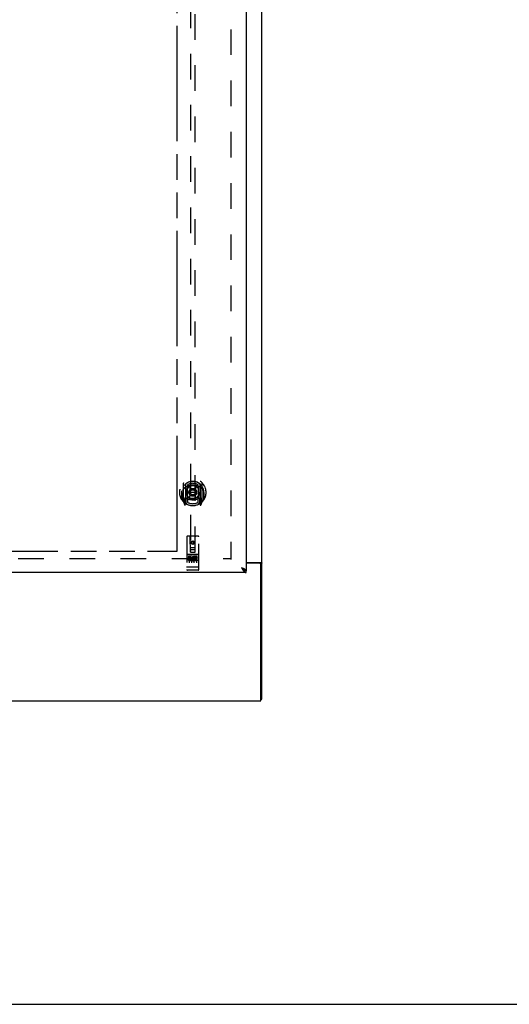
# Model space of a CAD drawing. Header units: inches. Extents: x 0 to 245, y 0 to 159.
# Tile 6 of 16: x 97 to 123, y 0 to 52. Entities that reach past the tile are written whole.
import ezdxf

# ---------------------------------------------------------------- set-up
doc = ezdxf.new("R2010")
doc.units = ezdxf.units.IN
doc.header["$LTSCALE"] = 13.479405
doc.header["$MEASUREMENT"] = 0
doc.linetypes.add('HIDDEN', pattern=[0.2, 0.1, -0.1])
doc.linetypes.add('PHANTOM', pattern=[0.8, 0.45, -0.05, 0.1, -0.05, 0.1, -0.05])
doc.layers.get('0').update_dxf_attribs({"linetype": 'CONTINUOUS'})
for name, color, linetype in [('02___PRT_ALL_AXES', 7, 'CONTINUOUS'), ('AVAILABLE_DOOR_SPACE', 7, 'CONTINUOUS'), ('DEFAULT_2', 8, 'HIDDEN')]:
    doc.layers.add(name, color=color, linetype=linetype)

msp = doc.modelspace()

# ---------------------------------------------------------------- linework, layer by layer
at = {"color": 3, "linetype": 'Continuous'}
for p, q in [((109.528, 16.06), (109.528, 105.852)), ((108.715, 103.102), (108.715, 22.81)), ((108.715, 23.249), (109.458, 23.249)), ((109.416, 23.197), (108.715, 23.197)), ((109.476, 15.956), (109.476, 23.137)), ((108.715, 22.706), (73.778, 22.706)), ((73.58, 15.956), (109.476, 15.956))]:
    msp.add_line(p, q, dxfattribs=at)
at = {"color": 7, "linetype": 'Continuous'}
for p, q in [((108.592, 22.852), (108.603, 22.845)), ((108.715, 22.706), (108.715, 22.81)), ((109.424, 23.208), (109.528, 23.208)), ((109.424, 23.208), (109.424, 23.196)), ((109.476, 16.06), (109.528, 16.06)), ((0, 0), (245.08, 0))]:
    msp.add_line(p, q, dxfattribs=at)
at = {"color": 3, "linetype": 'Continuous'}
for points in [[(108.619, 22.893), (108.606, 22.899), (108.592, 22.905), (108.578, 22.911), (108.563, 22.917), (108.548, 22.923), (108.533, 22.929), (108.517, 22.935), (108.501, 22.941), (108.469, 22.953)], [(108.469, 22.953), (108.48, 22.935), (108.491, 22.917), (108.502, 22.9), (108.514, 22.883), (108.525, 22.866), (108.536, 22.85), (108.547, 22.834), (108.558, 22.819)], [(108.558, 22.819), (108.57, 22.805), (108.581, 22.791), (108.592, 22.778), (108.603, 22.766), (108.614, 22.755), (108.626, 22.745), (108.637, 22.736), (108.648, 22.728), (108.659, 22.722), (108.67, 22.716), (108.682, 22.712), (108.693, 22.709), (108.704, 22.707), (108.715, 22.706)], [(108.715, 22.81), (108.715, 22.816), (108.713, 22.822), (108.711, 22.828), (108.707, 22.834), (108.702, 22.84), (108.697, 22.846), (108.69, 22.852), (108.682, 22.858), (108.674, 22.863), (108.664, 22.869), (108.654, 22.875), (108.643, 22.881), (108.631, 22.887), (108.619, 22.893)], [(109.458, 23.249), (109.46, 23.247), (109.462, 23.245), (109.465, 23.244), (109.469, 23.242), (109.472, 23.241), (109.476, 23.239), (109.48, 23.238), (109.484, 23.237)], [(109.484, 23.237), (109.492, 23.234), (109.496, 23.233), (109.5, 23.231), (109.504, 23.23), (109.507, 23.229), (109.51, 23.227), (109.513, 23.226), (109.516, 23.224), (109.519, 23.223), (109.521, 23.221), (109.523, 23.219), (109.524, 23.217), (109.525, 23.216), (109.526, 23.214), (109.527, 23.212), (109.528, 23.21), (109.528, 23.208)]]:
    msp.add_lwpolyline(points, dxfattribs=at)
at = {"color": 7, "linetype": 'Continuous'}
for points in [[(108.469, 22.953), (108.48, 22.942), (108.491, 22.932), (108.502, 22.922), (108.514, 22.912), (108.525, 22.903), (108.536, 22.893), (108.547, 22.884), (108.558, 22.876), (108.57, 22.867), (108.581, 22.859), (108.592, 22.852)], [(108.599, 22.847), (108.596, 22.853), (108.59, 22.86), (108.584, 22.867), (108.577, 22.874), (108.57, 22.881), (108.561, 22.888), (108.553, 22.896), (108.543, 22.903), (108.533, 22.91), (108.523, 22.917), (108.513, 22.924), (108.502, 22.931), (108.491, 22.938), (108.48, 22.945), (108.469, 22.953)], [(108.603, 22.845), (108.614, 22.838), (108.626, 22.833), (108.637, 22.827), (108.648, 22.823), (108.659, 22.819), (108.67, 22.816), (108.682, 22.813), (108.693, 22.812), (108.704, 22.81), (108.715, 22.81)], [(109.383, 23.249), (109.383, 23.246), (109.384, 23.244), (109.384, 23.242), (109.385, 23.24), (109.386, 23.239), (109.387, 23.237), (109.388, 23.235), (109.39, 23.234), (109.392, 23.232), (109.394, 23.231), (109.396, 23.229), (109.398, 23.228), (109.401, 23.227), (109.403, 23.225), (109.409, 23.223)], [(109.409, 23.223), (109.411, 23.221), (109.413, 23.22), (109.416, 23.219), (109.418, 23.217), (109.42, 23.216), (109.421, 23.214), (109.422, 23.213), (109.423, 23.211), (109.424, 23.209), (109.424, 23.208)]]:
    msp.add_lwpolyline(points, dxfattribs=at)
at = {"color": 3, "linetype": 'Continuous'}
msp.add_arc((109.416, 23.137), 0.06, 0, 90, dxfattribs=at)
at = {"layer": '02___PRT_ALL_AXES', "color": 8, "linetype": 'HIDDEN'}
for p, q in [((106.185, 23.667), (105.62, 23.667)), ((105.758, 23.545), (105.666, 23.545)), ((105.666, 23.545), (105.666, 23.502)), ((105.758, 23.502), (105.666, 23.502)), ((105.762, 23.459), (105.716, 23.459)), ((105.758, 23.418), (105.73, 23.418)), ((105.822, 23.374), (105.73, 23.374)), ((105.822, 23.332), (105.73, 23.332)), ((105.822, 23.374), (105.822, 23.332)), ((105.954, 23.38), (105.971, 23.341)), ((105.978, 23.509), (105.965, 23.491)), ((105.975, 23.534), (105.978, 23.533)), ((106.135, 23.545), (105.978, 23.545)), ((105.978, 23.545), (105.978, 23.533)), ((105.978, 23.509), (105.978, 23.332)), ((106.135, 23.332), (105.978, 23.332)), ((106.135, 23.502), (106.021, 23.502)), ((106.021, 23.502), (106.021, 23.459)), ((106.113, 23.459), (106.021, 23.459)), ((106.113, 23.416), (106.021, 23.416)), ((106.021, 23.416), (106.021, 23.374)), ((106.135, 23.374), (106.021, 23.374)), ((106.113, 23.459), (106.113, 23.416)), ((106.135, 23.545), (106.135, 23.502)), ((106.135, 23.374), (106.135, 23.332)), ((106.185, 22.839), (105.62, 22.839))]:
    msp.add_line(p, q, dxfattribs=at)
msp.add_circle((105.903, 24.284), 0.085, dxfattribs=at)
for centre, radius, start, end in [((105.73, 23.396), 0.0644, 102.2995, 270.0775), ((105.73, 23.396), 0.0219, 89.9011, 270), ((105.758, 23.481), 0.0635, 270, 90), ((105.758, 23.48), 0.0219, 280.307, 90), ((105.929, 23.438), 0.107, 64.2636, 293.4027), ((105.929, 23.438), 0.0639, 54.8895, 293.4026)]:
    msp.add_arc(centre, radius, start, end, dxfattribs=at)
at = {"layer": 'AVAILABLE_DOOR_SPACE', "color": 4, "linetype": 'PHANTOM'}
for p, q in [((105.09, 23.831), (105.09, 56.255)), ((92.747, 23.831), (105.09, 23.831))]:
    msp.add_line(p, q, dxfattribs=at)
at = {"layer": 'DEFAULT_2', "color": 8, "linetype": 'HIDDEN'}
for p, q in [((107.903, 102.508), (107.903, 23.404)), ((105.778, 60.786), (105.778, 23.784)), ((106.028, 23.784), (106.028, 60.786)), ((105.328, 27), (105.328, 27.002)), ((105.328, 26.542), (105.328, 27)), ((105.403, 27.412), (105.403, 26.444)), ((105.52, 27.358), (105.52, 26.342)), ((105.528, 27.358), (105.528, 26.355)), ((105.62, 26.61), (105.62, 27.241)), ((105.628, 27.318), (105.628, 27.215)), ((105.74, 27.267), (105.77, 26.928)), ((106.065, 27.267), (106.035, 26.928)), ((106.178, 27.215), (106.178, 27.318)), ((106.185, 27.241), (106.185, 26.61)), ((106.278, 27.358), (106.278, 26.355)), ((106.285, 27.358), (106.285, 26.342)), ((106.403, 26.444), (106.403, 27.412)), ((106.478, 27), (106.478, 27.002)), ((106.478, 26.542), (106.478, 27)), ((105.32, 26.928), (105.335, 26.928)), ((105.32, 26.928), (105.32, 26.54)), ((105.407, 26.434), (105.477, 26.258)), ((105.52, 26.599), (105.46, 26.599)), ((105.46, 26.599), (105.46, 26.449)), ((105.46, 26.449), (105.52, 26.449)), ((105.498, 26.527), (105.469, 26.481)), ((105.473, 26.474), (105.528, 26.474)), ((105.53, 26.587), (105.53, 26.38)), ((105.62, 26.6), (105.548, 26.6)), ((105.616, 26.607), (105.55, 26.607)), ((105.628, 26.654), (105.628, 26.402)), ((105.74, 26.584), (105.77, 26.928)), ((106.035, 26.928), (105.77, 26.928)), ((106.066, 26.584), (106.035, 26.928)), ((106.178, 26.402), (106.178, 26.654)), ((106.258, 26.6), (106.185, 26.6)), ((106.255, 26.607), (106.189, 26.607)), ((106.275, 26.38), (106.275, 26.587)), ((106.278, 26.474), (106.333, 26.474)), ((106.345, 26.599), (106.285, 26.599)), ((106.285, 26.449), (106.345, 26.449)), ((106.337, 26.481), (106.308, 26.527)), ((106.328, 26.258), (106.398, 26.434)), ((106.345, 26.449), (106.345, 26.599)), ((106.485, 26.928), (106.47, 26.928)), ((106.485, 26.928), (106.485, 26.54)), ((105.499, 26.363), (105.503, 26.36)), ((105.506, 26.261), (105.52, 26.342)), ((105.598, 26.305), (105.528, 26.414)), ((106.278, 26.414), (106.208, 26.305)), ((106.285, 26.342), (106.299, 26.261)), ((106.306, 26.363), (106.307, 26.363)), ((106.307, 26.363), (106.307, 26.363)), ((106.307, 26.363), (106.307, 26.363)), ((105.59, 24.594), (105.59, 22.869)), ((106.185, 24.624), (105.62, 24.624)), ((105.776, 23.784), (105.773, 24.594)), ((105.903, 24.356), (105.84, 24.32)), ((105.903, 24.345), (105.85, 24.314)), ((105.965, 24.32), (105.903, 24.356)), ((105.903, 24.356), (105.903, 24.345)), ((105.955, 24.314), (105.903, 24.345)), ((106.029, 23.784), (106.033, 24.594)), ((106.215, 22.869), (106.215, 24.594)), ((105.775, 24.034), (106.03, 24.034)), ((105.988, 23.909), (105.818, 23.909)), ((105.84, 24.32), (105.85, 24.314)), ((105.84, 24.32), (105.84, 24.248)), ((105.84, 24.248), (105.85, 24.254)), ((105.84, 24.248), (105.903, 24.212)), ((105.85, 24.314), (105.85, 24.254)), ((105.85, 24.254), (105.903, 24.224)), ((105.903, 24.224), (105.955, 24.254)), ((105.903, 24.212), (105.965, 24.248)), ((105.903, 24.212), (105.903, 24.224)), ((105.965, 24.32), (105.955, 24.314)), ((105.955, 24.254), (105.955, 24.314)), ((105.965, 24.248), (105.955, 24.254)), ((105.965, 24.248), (105.965, 24.32)), ((75.153, 23.456), (107.903, 23.456)), ((105.62, 23.667), (106.185, 23.667)), ((105.692, 23.651), (105.864, 23.651)), ((105.715, 23.536), (105.715, 23.23)), ((105.776, 23.784), (105.778, 23.784)), ((105.778, 23.784), (106.028, 23.784)), ((105.84, 23.536), (105.84, 23.23)), ((105.942, 23.651), (106.114, 23.651)), ((105.965, 23.536), (105.965, 23.23)), ((106.028, 23.784), (106.029, 23.784)), ((106.09, 23.536), (106.09, 23.23)), ((105.608, 22.998), (105.607, 22.998)), ((105.608, 22.997), (105.608, 22.998)), ((105.609, 22.997), (105.608, 22.997)), ((105.61, 22.997), (105.609, 22.997)), ((105.611, 22.997), (105.61, 22.997)), ((105.612, 22.997), (105.611, 22.997)), ((105.613, 22.997), (105.612, 22.997)), ((105.612, 22.997), (105.612, 22.997)), ((105.614, 22.997), (105.613, 22.997)), ((105.615, 22.997), (105.614, 22.997)), ((105.616, 22.997), (105.615, 22.997)), ((105.617, 22.997), (105.616, 22.997)), ((105.616, 22.997), (105.616, 22.997)), ((105.618, 22.997), (105.617, 22.997)), ((105.619, 22.997), (105.618, 22.997)), ((105.62, 22.997), (105.619, 22.997)), ((106.186, 22.997), (105.62, 22.997)), ((105.62, 22.997), (105.62, 22.997)), ((105.87, 22.839), (105.685, 22.839)), ((106.12, 22.839), (105.935, 22.839)), ((106.186, 22.997), (106.187, 22.997)), ((106.187, 22.997), (106.188, 22.997)), ((106.187, 22.997), (106.187, 22.997)), ((106.188, 22.997), (106.189, 22.997)), ((106.189, 22.997), (106.19, 22.997)), ((106.19, 22.997), (106.191, 22.997)), ((106.191, 22.997), (106.192, 22.997)), ((106.192, 22.997), (106.193, 22.997)), ((106.192, 22.997), (106.192, 22.997)), ((106.193, 22.997), (106.194, 22.997)), ((106.194, 22.997), (106.195, 22.997)), ((106.195, 22.997), (106.196, 22.997)), ((106.196, 22.997), (106.197, 22.997)), ((106.196, 22.997), (106.196, 22.997)), ((106.197, 22.997), (106.198, 22.998)), ((106.198, 22.998), (106.199, 22.998)), ((106.199, 22.998), (106.199, 22.998))]:
    msp.add_line(p, q, dxfattribs=at)
for points in [[(105.448, 27.143), (105.447, 27.142), (105.445, 27.14), (105.444, 27.139), (105.442, 27.137), (105.441, 27.136), (105.439, 27.134), (105.437, 27.133), (105.436, 27.131), (105.434, 27.129), (105.432, 27.127), (105.43, 27.125), (105.428, 27.123), (105.426, 27.121), (105.424, 27.119), (105.423, 27.117), (105.42, 27.114), (105.418, 27.112), (105.416, 27.109), (105.414, 27.107), (105.412, 27.104), (105.41, 27.101), (105.408, 27.098), (105.405, 27.095), (105.403, 27.092), (105.401, 27.088), (105.398, 27.085), (105.396, 27.081), (105.393, 27.078), (105.39, 27.074), (105.388, 27.07), (105.385, 27.065), (105.382, 27.061), (105.379, 27.056), (105.376, 27.052), (105.373, 27.047), (105.37, 27.041)], [(105.715, 27.285), (105.72, 27.286), (105.726, 27.288), (105.731, 27.289), (105.736, 27.29), (105.742, 27.292), (105.747, 27.293), (105.753, 27.294), (105.758, 27.295), (105.764, 27.296), (105.769, 27.297), (105.775, 27.299), (105.78, 27.3), (105.786, 27.3), (105.791, 27.301), (105.797, 27.302), (105.802, 27.303), (105.808, 27.304), (105.813, 27.305), (105.819, 27.305), (105.825, 27.306), (105.83, 27.307), (105.836, 27.307), (105.841, 27.308), (105.847, 27.308), (105.852, 27.309), (105.858, 27.309), (105.864, 27.309), (105.869, 27.31), (105.875, 27.31), (105.88, 27.31), (105.886, 27.31), (105.892, 27.31), (105.897, 27.31), (105.903, 27.31), (105.908, 27.31), (105.914, 27.31), (105.92, 27.31), (105.925, 27.31), (105.931, 27.31), (105.936, 27.31), (105.942, 27.309), (105.948, 27.309), (105.953, 27.309), (105.959, 27.308), (105.964, 27.308), (105.97, 27.307), (105.975, 27.307), (105.981, 27.306), (105.987, 27.305), (105.992, 27.305), (105.998, 27.304), (106.003, 27.303), (106.009, 27.302), (106.014, 27.301), (106.02, 27.3), (106.025, 27.3), (106.031, 27.299), (106.036, 27.297), (106.042, 27.296), (106.047, 27.295), (106.053, 27.294), (106.058, 27.293), (106.064, 27.292), (106.069, 27.29), (106.074, 27.289), (106.08, 27.288), (106.085, 27.286), (106.091, 27.285)], [(106.435, 27.041), (106.432, 27.046), (106.429, 27.052), (106.426, 27.056), (106.423, 27.061), (106.42, 27.065), (106.418, 27.07), (106.415, 27.074), (106.412, 27.078), (106.41, 27.081), (106.407, 27.085), (106.405, 27.088), (106.403, 27.092), (106.4, 27.095), (106.398, 27.098), (106.396, 27.101), (106.393, 27.104), (106.391, 27.107), (106.389, 27.109), (106.387, 27.112), (106.385, 27.114), (106.383, 27.117), (106.381, 27.119), (106.379, 27.121), (106.377, 27.123), (106.375, 27.125), (106.374, 27.127), (106.372, 27.129), (106.37, 27.131), (106.368, 27.133), (106.367, 27.134), (106.365, 27.136), (106.363, 27.137), (106.362, 27.139), (106.36, 27.14), (106.359, 27.142), (106.357, 27.143)], [(105.685, 23.65), (105.685, 23.65), (105.685, 23.65), (105.686, 23.65), (105.686, 23.65), (105.686, 23.65), (105.686, 23.65), (105.686, 23.65), (105.686, 23.65), (105.686, 23.65), (105.686, 23.65), (105.686, 23.65), (105.686, 23.65), (105.687, 23.65), (105.687, 23.65), (105.687, 23.65), (105.687, 23.65), (105.687, 23.65), (105.687, 23.65), (105.687, 23.65), (105.687, 23.65), (105.688, 23.65), (105.688, 23.65), (105.688, 23.65), (105.688, 23.651), (105.688, 23.651), (105.688, 23.651), (105.688, 23.651), (105.689, 23.651), (105.689, 23.651), (105.689, 23.651), (105.689, 23.651), (105.689, 23.651), (105.689, 23.651), (105.69, 23.651), (105.69, 23.651), (105.69, 23.651), (105.69, 23.651), (105.69, 23.651), (105.69, 23.651), (105.691, 23.651), (105.691, 23.651), (105.691, 23.651), (105.691, 23.651), (105.691, 23.651), (105.692, 23.651)], [(105.864, 23.651), (105.864, 23.651), (105.864, 23.651), (105.864, 23.651), (105.865, 23.651), (105.865, 23.651), (105.865, 23.651), (105.865, 23.651), (105.865, 23.651), (105.865, 23.651), (105.866, 23.651), (105.866, 23.651), (105.866, 23.651), (105.866, 23.651), (105.866, 23.651), (105.867, 23.651), (105.867, 23.651), (105.867, 23.651), (105.867, 23.651), (105.867, 23.651), (105.867, 23.651), (105.867, 23.651), (105.868, 23.651), (105.868, 23.65), (105.868, 23.65), (105.868, 23.65), (105.868, 23.65), (105.868, 23.65), (105.868, 23.65), (105.869, 23.65), (105.869, 23.65), (105.869, 23.65), (105.869, 23.65), (105.869, 23.65), (105.869, 23.65), (105.869, 23.65), (105.869, 23.65), (105.869, 23.65), (105.87, 23.65), (105.87, 23.65), (105.87, 23.65), (105.87, 23.65), (105.87, 23.65), (105.87, 23.65), (105.87, 23.65), (105.87, 23.65), (105.87, 23.65)], [(105.935, 23.65), (105.935, 23.65), (105.935, 23.65), (105.936, 23.65), (105.936, 23.65), (105.936, 23.65), (105.936, 23.65), (105.936, 23.65), (105.936, 23.65), (105.936, 23.65), (105.936, 23.65), (105.936, 23.65), (105.936, 23.65), (105.937, 23.65), (105.937, 23.65), (105.937, 23.65), (105.937, 23.65), (105.937, 23.65), (105.937, 23.65), (105.937, 23.65), (105.937, 23.65), (105.938, 23.65), (105.938, 23.65), (105.938, 23.65), (105.938, 23.651), (105.938, 23.651), (105.938, 23.651), (105.938, 23.651), (105.939, 23.651), (105.939, 23.651), (105.939, 23.651), (105.939, 23.651), (105.939, 23.651), (105.939, 23.651), (105.94, 23.651), (105.94, 23.651), (105.94, 23.651), (105.94, 23.651), (105.94, 23.651), (105.94, 23.651), (105.941, 23.651), (105.941, 23.651), (105.941, 23.651), (105.941, 23.651), (105.941, 23.651), (105.942, 23.651)], [(106.114, 23.651), (106.114, 23.651), (106.114, 23.651), (106.114, 23.651), (106.115, 23.651), (106.115, 23.651), (106.115, 23.651), (106.115, 23.651), (106.115, 23.651), (106.115, 23.651), (106.116, 23.651), (106.116, 23.651), (106.116, 23.651), (106.116, 23.651), (106.116, 23.651), (106.117, 23.651), (106.117, 23.651), (106.117, 23.651), (106.117, 23.651), (106.117, 23.651), (106.117, 23.651), (106.117, 23.651), (106.118, 23.651), (106.118, 23.65), (106.118, 23.65), (106.118, 23.65), (106.118, 23.65), (106.118, 23.65), (106.118, 23.65), (106.119, 23.65), (106.119, 23.65), (106.119, 23.65), (106.119, 23.65), (106.119, 23.65), (106.119, 23.65), (106.119, 23.65), (106.119, 23.65), (106.119, 23.65), (106.12, 23.65), (106.12, 23.65), (106.12, 23.65), (106.12, 23.65), (106.12, 23.65), (106.12, 23.65), (106.12, 23.65), (106.12, 23.65), (106.12, 23.65)], [(105.607, 22.998), (105.606, 22.998), (105.606, 22.998), (105.605, 22.998), (105.605, 22.998), (105.605, 22.998), (105.604, 22.998), (105.604, 22.998), (105.604, 22.998), (105.603, 22.998), (105.603, 22.998), (105.603, 22.998), (105.602, 22.998), (105.602, 22.998), (105.602, 22.998), (105.601, 22.999), (105.601, 22.999), (105.601, 22.999), (105.6, 22.999), (105.6, 22.999), (105.6, 22.999), (105.599, 22.999), (105.599, 22.999), (105.599, 22.999), (105.598, 22.999), (105.598, 22.999), (105.598, 22.999), (105.598, 22.999), (105.597, 22.999), (105.597, 23), (105.597, 23), (105.597, 23), (105.596, 23), (105.596, 23), (105.596, 23), (105.596, 23), (105.595, 23), (105.595, 23), (105.595, 23), (105.595, 23), (105.594, 23.001), (105.594, 23.001), (105.594, 23.001), (105.594, 23.001), (105.594, 23.001), (105.593, 23.001), (105.593, 23.001), (105.593, 23.001), (105.593, 23.001), (105.593, 23.001), (105.593, 23.001), (105.592, 23.002), (105.592, 23.002), (105.592, 23.002), (105.592, 23.002), (105.592, 23.002), (105.592, 23.002), (105.592, 23.002), (105.591, 23.002), (105.591, 23.002), (105.591, 23.002), (105.591, 23.003), (105.591, 23.003), (105.591, 23.003), (105.591, 23.003), (105.591, 23.003), (105.591, 23.003), (105.591, 23.003), (105.591, 23.003), (105.59, 23.003), (105.59, 23.003), (105.59, 23.004), (105.59, 23.004), (105.59, 23.004), (105.59, 23.004), (105.59, 23.004), (105.59, 23.004), (105.59, 23.004), (105.59, 23.004)], [(106.199, 22.998), (106.2, 22.998), (106.2, 22.998), (106.2, 22.998), (106.201, 22.998), (106.201, 22.998), (106.202, 22.998), (106.202, 22.998), (106.202, 22.998), (106.203, 22.998), (106.203, 22.998), (106.203, 22.998), (106.204, 22.998), (106.204, 22.998), (106.204, 22.999), (106.205, 22.999), (106.205, 22.999), (106.205, 22.999), (106.206, 22.999), (106.206, 22.999), (106.206, 22.999), (106.206, 22.999), (106.207, 22.999), (106.207, 22.999), (106.207, 22.999), (106.208, 22.999), (106.208, 22.999), (106.208, 22.999), (106.208, 23), (106.209, 23), (106.209, 23), (106.209, 23), (106.209, 23), (106.21, 23), (106.21, 23), (106.21, 23), (106.21, 23), (106.211, 23), (106.211, 23), (106.211, 23.001), (106.211, 23.001), (106.212, 23.001), (106.212, 23.001), (106.212, 23.001), (106.212, 23.001), (106.212, 23.001), (106.212, 23.001), (106.213, 23.001), (106.213, 23.001), (106.213, 23.001), (106.213, 23.002), (106.213, 23.002), (106.213, 23.002), (106.214, 23.002), (106.214, 23.002), (106.214, 23.002), (106.214, 23.002), (106.214, 23.002), (106.214, 23.002), (106.214, 23.002), (106.214, 23.003), (106.215, 23.003), (106.215, 23.003), (106.215, 23.003), (106.215, 23.003), (106.215, 23.003), (106.215, 23.003), (106.215, 23.003), (106.215, 23.003), (106.215, 23.003), (106.215, 23.004), (106.215, 23.004), (106.215, 23.004), (106.215, 23.004), (106.215, 23.004), (106.215, 23.004), (106.215, 23.004), (106.215, 23.004)]]:
    msp.add_lwpolyline(points, dxfattribs=at)
for centre, radius in [((105.903, 26.935), 0.35), ((105.903, 26.935), 0.335), ((105.903, 26.935), 0.205), ((105.903, 26.935), 0.133), ((105.903, 24.284), 0.0845)]:
    msp.add_circle(centre, radius, dxfattribs=at)
for centre, radius, start, end in [((105.903, 26.928), 0.7, 305.5126, 234.4874), ((105.903, 26.925), 0.583, 0.2464, 179.7536), ((105.903, 26.925), 0.58, 7.6622, 172.3378), ((105.348, 27), 0.02, 172.3378, 180), ((105.418, 27.412), 0.015, 135.0748, 180), ((105.903, 26.61), 0.7, 49.529, 130.471), ((105.535, 27.358), 0.015, 130.3587, 180), ((105.548, 27.358), 0.02, 129.3378, 179.9984), ((105.635, 27.241), 0.015, 112.9863, 180), ((105.903, 26.925), 0.48, 55.0461, 124.9539), ((105.658, 27.215), 0.03, 180, 311.1261), ((105.903, 26.935), 0.343, 48.8739, 131.1261), ((105.72, 27.265), 0.02, 5.0796, 105.5752), ((106.085, 27.265), 0.02, 74.4248, 174.9204), ((106.148, 27.215), 0.03, 228.8739, 360), ((106.17, 27.241), 0.015, 0, 67.0137), ((106.258, 27.358), 0.02, 0, 50.6594), ((106.27, 27.358), 0.015, 0, 49.6413), ((106.388, 27.412), 0.015, 0, 44.9252), ((106.458, 27), 0.02, 0, 7.6622), ((105.348, 26.542), 0.02, 180, 215.2961), ((105.903, 26.935), 0.7, 215.2961, 324.7039), ((105.418, 26.444), 0.015, 180, 224.9252), ((105.473, 26.479), 0.005, 147.3208, 270), ((105.903, 27.24), 0.7, 233.2319, 306.7681), ((105.34, 26.629), 0.188, 327.3208, 360), ((105.548, 26.58), 0.02, 90, 180), ((105.55, 26.587), 0.02, 90, 180), ((105.616, 26.587), 0.02, 66.536, 90), ((105.635, 26.61), 0.015, 180, 247.0137), ((105.903, 27.247), 0.7, 246.536, 293.464), ((105.658, 26.654), 0.03, 48.8739, 180), ((105.903, 26.935), 0.343, 228.8739, 311.1261), ((105.72, 26.585), 0.02, 254.3869, 354.9204), ((106.086, 26.585), 0.02, 185.0796, 285.6131), ((106.148, 26.654), 0.03, 0, 131.1261), ((106.17, 26.61), 0.015, 292.9863, 360), ((106.189, 26.587), 0.02, 90, 113.464), ((106.255, 26.587), 0.02, 0, 90), ((106.258, 26.58), 0.02, 0, 90), ((106.466, 26.629), 0.188, 180, 212.6792), ((106.333, 26.479), 0.005, 270, 32.6792), ((106.388, 26.444), 0.015, 315.0748, 360), ((106.458, 26.542), 0.02, 324.7039, 360), ((105.491, 26.264), 0.015, 201.8041, 350), ((105.508, 26.374), 0.02, 234.4874, 360), ((105.51, 26.38), 0.02, 234.7457, 360), ((105.548, 26.355), 0.02, 180, 238.5295), ((105.903, 26.935), 0.6, 242.7204, 297.2796), ((106.258, 26.355), 0.02, 301.4688, 359.9992), ((106.295, 26.38), 0.02, 180, 305.2543), ((106.298, 26.374), 0.02, 180, 305.5126), ((106.314, 26.264), 0.015, 190, 338.1959), ((105.62, 24.594), 0.03, 90, 180), ((105.743, 24.594), 0.03, 0, 90), ((106.063, 24.594), 0.03, 90, 180), ((106.185, 24.594), 0.03, 0, 90), ((105.818, 23.869), 0.04, 90, 180), ((105.988, 23.869), 0.04, 0, 90), ((105.62, 23.697), 0.03, 180, 270), ((105.818, 23.824), 0.04, 180, 270), ((105.988, 23.824), 0.04, 270, 360), ((106.185, 23.697), 0.03, 270, 360), ((105.62, 22.869), 0.03, 180, 270), ((106.185, 22.869), 0.03, 270, 360)]:
    msp.add_arc(centre, radius, start, end, dxfattribs=at)

doc.saveas('drawing.dxf')
